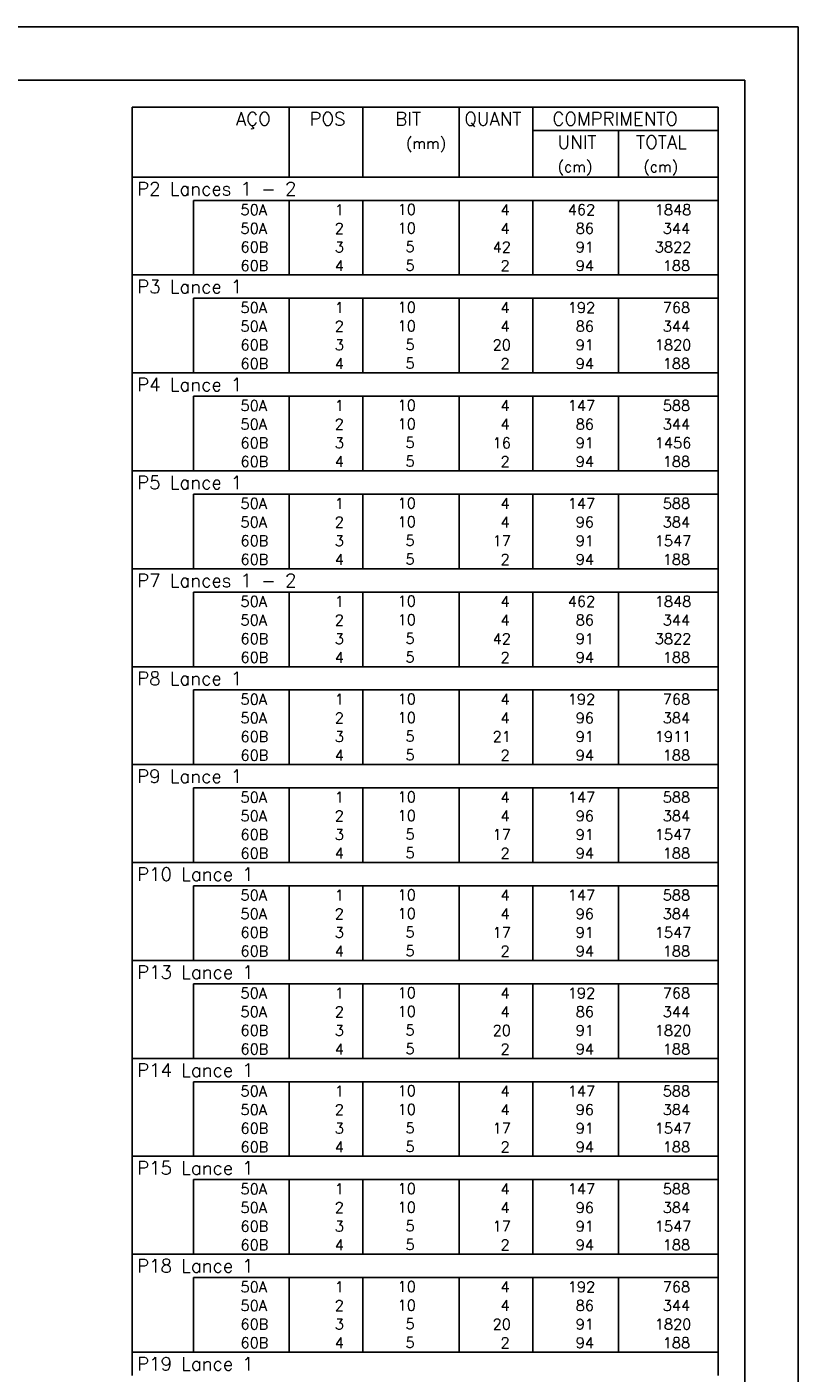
# Model space of a CAD drawing. Extents: x 0 to 84.1, y 0 to 59.4.
# Tile 7 of 7: x 69.6 to 84.1, y 34.1 to 59.4. Entities that reach past the tile are written whole.
import ezdxf

# ---------------------------------------------------------------- set-up
doc = ezdxf.new("R2010")
doc.units = 0
doc.layers.add('2', color=2, linetype='CONTINUOUS')
doc.styles.get("Standard").update_dxf_attribs({"font": 'ROMANS.SHX'})

msp = doc.modelspace()

# ---------------------------------------------------------------- linework, layer by layer
at = {"layer": '2', "linetype": 'CONTINUOUS'}
for p, q in [((84.100006, 59.400002), (0, 59.400002)), ((84.100006, 0), (84.100006, 59.400002)), ((71.6, 57.895005), (71.6, 56.582505)), ((71.6, 57.895005), (82.6, 57.895005)), ((74.55, 56.582505), (74.55, 57.895005)), ((75.93, 56.582505), (75.93, 57.895005)), ((77.74, 56.582505), (77.74, 57.895005)), ((79.12, 56.582505), (79.12, 57.895005)), ((82.6, 57.895005), (82.6, 56.582505)), ((79.12, 57.457505), (82.6, 57.457505)), ((80.73, 56.582505), (80.73, 57.457505)), ((71.6, 56.582505), (82.6, 56.582505)), ((71.6, 56.145005), (71.6, 56.582505)), ((71.6, 56.582505), (82.6, 56.582505)), ((82.6, 56.145005), (82.6, 56.582505)), ((71.6, 55.795005), (71.6, 56.145005)), ((82.6, 56.145005), (72.75, 56.145005)), ((72.75, 56.145005), (72.75, 55.795005)), ((74.55, 56.145005), (74.55, 55.795005)), ((75.93, 56.145005), (75.93, 55.795005)), ((77.74, 56.145005), (77.74, 55.795005)), ((79.12, 56.145005), (79.12, 55.795005)), ((80.73, 56.145005), (80.73, 55.795005)), ((82.6, 55.795005), (82.6, 56.145005)), ((71.6, 55.445005), (71.6, 55.795005)), ((72.75, 55.795005), (72.75, 55.445005)), ((74.55, 55.795005), (74.55, 55.445005)), ((75.93, 55.795005), (75.93, 55.445005)), ((77.74, 55.795005), (77.74, 55.445005)), ((79.12, 55.795005), (79.12, 55.445005)), ((80.73, 55.795005), (80.73, 55.445005)), ((82.6, 55.445005), (82.6, 55.795005)), ((71.6, 55.095005), (71.6, 55.445005)), ((72.75, 55.445005), (72.75, 55.095005)), ((74.55, 55.445005), (74.55, 55.095005)), ((75.93, 55.445005), (75.93, 55.095005)), ((77.74, 55.445005), (77.74, 55.095005)), ((79.12, 55.445005), (79.12, 55.095005)), ((80.73, 55.445005), (80.73, 55.095005)), ((82.6, 55.095005), (82.6, 55.445005)), ((71.6, 54.745005), (71.6, 55.095005)), ((72.75, 55.095005), (72.75, 54.745005)), ((74.55, 55.095005), (74.55, 54.745005)), ((75.93, 55.095005), (75.93, 54.745005)), ((77.74, 55.095005), (77.74, 54.745005)), ((79.12, 55.095005), (79.12, 54.745005)), ((80.73, 55.095005), (80.73, 54.745005)), ((82.6, 54.745005), (82.6, 55.095005)), ((71.6, 54.307505), (71.6, 54.745005)), ((71.6, 54.745005), (82.6, 54.745005)), ((82.6, 54.307505), (82.6, 54.745005)), ((71.6, 53.957505), (71.6, 54.307505)), ((82.6, 54.307505), (72.75, 54.307505)), ((72.75, 54.307505), (72.75, 53.957505)), ((74.55, 54.307505), (74.55, 53.957505)), ((75.93, 54.307505), (75.93, 53.957505)), ((77.74, 54.307505), (77.74, 53.957505)), ((79.12, 54.307505), (79.12, 53.957505)), ((80.73, 54.307505), (80.73, 53.957505)), ((82.6, 53.957505), (82.6, 54.307505)), ((71.6, 53.607505), (71.6, 53.957505)), ((72.75, 53.957505), (72.75, 53.607505)), ((74.55, 53.957505), (74.55, 53.607505)), ((75.93, 53.957505), (75.93, 53.607505)), ((77.74, 53.957505), (77.74, 53.607505)), ((79.12, 53.957505), (79.12, 53.607505)), ((80.73, 53.957505), (80.73, 53.607505)), ((82.6, 53.607505), (82.6, 53.957505)), ((71.6, 53.257505), (71.6, 53.607505)), ((72.75, 53.607505), (72.75, 53.257505)), ((74.55, 53.607505), (74.55, 53.257505)), ((75.93, 53.607505), (75.93, 53.257505)), ((77.74, 53.607505), (77.74, 53.257505)), ((79.12, 53.607505), (79.12, 53.257505)), ((80.73, 53.607505), (80.73, 53.257505)), ((82.6, 53.257505), (82.6, 53.607505)), ((71.6, 52.907505), (71.6, 53.257505)), ((72.75, 53.257505), (72.75, 52.907505)), ((74.55, 53.257505), (74.55, 52.907505)), ((75.93, 53.257505), (75.93, 52.907505)), ((77.74, 53.257505), (77.74, 52.907505)), ((79.12, 53.257505), (79.12, 52.907505)), ((80.73, 53.257505), (80.73, 52.907505)), ((82.6, 52.907505), (82.6, 53.257505)), ((71.6, 52.470005), (71.6, 52.907505)), ((71.6, 52.907505), (82.6, 52.907505)), ((82.6, 52.470005), (82.6, 52.907505)), ((71.6, 52.120005), (71.6, 52.470005)), ((82.6, 52.470005), (72.75, 52.470005)), ((72.75, 52.470005), (72.75, 52.120005)), ((74.55, 52.470005), (74.55, 52.120005)), ((75.93, 52.470005), (75.93, 52.120005)), ((77.74, 52.470005), (77.74, 52.120005)), ((79.12, 52.470005), (79.12, 52.120005)), ((80.73, 52.470005), (80.73, 52.120005)), ((82.6, 52.120005), (82.6, 52.470005)), ((71.6, 51.770006), (71.6, 52.120005)), ((72.75, 52.120005), (72.75, 51.770006)), ((74.55, 52.120005), (74.55, 51.770006)), ((75.93, 52.120005), (75.93, 51.770006)), ((77.74, 52.120005), (77.74, 51.770006)), ((79.12, 52.120005), (79.12, 51.770006)), ((80.73, 52.120005), (80.73, 51.770006)), ((82.6, 51.770006), (82.6, 52.120005)), ((71.6, 51.420006), (71.6, 51.770006)), ((72.75, 51.770006), (72.75, 51.420006)), ((74.55, 51.770006), (74.55, 51.420006)), ((75.93, 51.770006), (75.93, 51.420006)), ((77.74, 51.770006), (77.74, 51.420006)), ((79.12, 51.770006), (79.12, 51.420006)), ((80.73, 51.770006), (80.73, 51.420006)), ((82.6, 51.420006), (82.6, 51.770006)), ((71.6, 51.070006), (71.6, 51.420006)), ((72.75, 51.420006), (72.75, 51.070006)), ((74.55, 51.420006), (74.55, 51.070006)), ((75.93, 51.420006), (75.93, 51.070006)), ((77.74, 51.420006), (77.74, 51.070006)), ((79.12, 51.420006), (79.12, 51.070006)), ((80.73, 51.420006), (80.73, 51.070006)), ((82.6, 51.070006), (82.6, 51.420006)), ((71.6, 50.632506), (71.6, 51.070006)), ((71.6, 51.070006), (82.6, 51.070006)), ((82.6, 50.632506), (82.6, 51.070006)), ((71.6, 50.282506), (71.6, 50.632506)), ((82.6, 50.632506), (72.75, 50.632506)), ((72.75, 50.632506), (72.75, 50.282506)), ((74.55, 50.632506), (74.55, 50.282506)), ((75.93, 50.632506), (75.93, 50.282506)), ((77.74, 50.632506), (77.74, 50.282506)), ((79.12, 50.632506), (79.12, 50.282506)), ((80.73, 50.632506), (80.73, 50.282506)), ((82.6, 50.282506), (82.6, 50.632506)), ((71.6, 49.932506), (71.6, 50.282506)), ((72.75, 50.282506), (72.75, 49.932506)), ((74.55, 50.282506), (74.55, 49.932506)), ((75.93, 50.282506), (75.93, 49.932506)), ((77.74, 50.282506), (77.74, 49.932506)), ((79.12, 50.282506), (79.12, 49.932506)), ((80.73, 50.282506), (80.73, 49.932506)), ((82.6, 49.932506), (82.6, 50.282506)), ((71.6, 49.582506), (71.6, 49.932506)), ((72.75, 49.932506), (72.75, 49.582506)), ((74.55, 49.932506), (74.55, 49.582506)), ((75.93, 49.932506), (75.93, 49.582506)), ((77.74, 49.932506), (77.74, 49.582506)), ((79.12, 49.932506), (79.12, 49.582506)), ((80.73, 49.932506), (80.73, 49.582506)), ((82.6, 49.582506), (82.6, 49.932506)), ((71.6, 49.232506), (71.6, 49.582506)), ((72.75, 49.582506), (72.75, 49.232506)), ((74.55, 49.582506), (74.55, 49.232506)), ((75.93, 49.582506), (75.93, 49.232506)), ((77.74, 49.582506), (77.74, 49.232506)), ((79.12, 49.582506), (79.12, 49.232506)), ((80.73, 49.582506), (80.73, 49.232506)), ((82.6, 49.232506), (82.6, 49.582506)), ((71.6, 48.795006), (71.6, 49.232506)), ((71.6, 49.232506), (82.6, 49.232506)), ((82.6, 48.795006), (82.6, 49.232506)), ((71.6, 48.445006), (71.6, 48.795006)), ((82.6, 48.795006), (72.75, 48.795006)), ((72.75, 48.795006), (72.75, 48.445006)), ((74.55, 48.795006), (74.55, 48.445006)), ((75.93, 48.795006), (75.93, 48.445006)), ((77.74, 48.795006), (77.74, 48.445006)), ((79.12, 48.795006), (79.12, 48.445006)), ((80.73, 48.795006), (80.73, 48.445006)), ((82.6, 48.445006), (82.6, 48.795006)), ((71.6, 48.095006), (71.6, 48.445006)), ((72.75, 48.445006), (72.75, 48.095006)), ((74.55, 48.445006), (74.55, 48.095006)), ((75.93, 48.445006), (75.93, 48.095006)), ((77.74, 48.445006), (77.74, 48.095006)), ((79.12, 48.445006), (79.12, 48.095006)), ((80.73, 48.445006), (80.73, 48.095006)), ((82.6, 48.095006), (82.6, 48.445006)), ((71.6, 47.745006), (71.6, 48.095006)), ((72.75, 48.095006), (72.75, 47.745006)), ((74.55, 48.095006), (74.55, 47.745006)), ((75.93, 48.095006), (75.93, 47.745006)), ((77.74, 48.095006), (77.74, 47.745006)), ((79.12, 48.095006), (79.12, 47.745006)), ((80.73, 48.095006), (80.73, 47.745006)), ((82.6, 47.745006), (82.6, 48.095006)), ((71.6, 47.395006), (71.6, 47.745006)), ((72.75, 47.745006), (72.75, 47.395006)), ((74.55, 47.745006), (74.55, 47.395006)), ((75.93, 47.745006), (75.93, 47.395006)), ((77.74, 47.745006), (77.74, 47.395006)), ((79.12, 47.745006), (79.12, 47.395006)), ((80.73, 47.745006), (80.73, 47.395006)), ((82.6, 47.395006), (82.6, 47.745006)), ((71.6, 46.957506), (71.6, 47.395006)), ((71.6, 47.395006), (82.6, 47.395006)), ((82.6, 46.957506), (82.6, 47.395006)), ((71.6, 46.607507), (71.6, 46.957506)), ((82.6, 46.957506), (72.75, 46.957506)), ((72.75, 46.957506), (72.75, 46.607507)), ((74.55, 46.957506), (74.55, 46.607507)), ((75.93, 46.957506), (75.93, 46.607507)), ((77.74, 46.957506), (77.74, 46.607507)), ((79.12, 46.957506), (79.12, 46.607507)), ((80.73, 46.957506), (80.73, 46.607507)), ((82.6, 46.607507), (82.6, 46.957506)), ((71.6, 46.257507), (71.6, 46.607507)), ((72.75, 46.607507), (72.75, 46.257507)), ((74.55, 46.607507), (74.55, 46.257507)), ((75.93, 46.607507), (75.93, 46.257507)), ((77.74, 46.607507), (77.74, 46.257507)), ((79.12, 46.607507), (79.12, 46.257507)), ((80.73, 46.607507), (80.73, 46.257507)), ((82.6, 46.257507), (82.6, 46.607507)), ((71.6, 45.907507), (71.6, 46.257507)), ((72.75, 46.257507), (72.75, 45.907507)), ((74.55, 46.257507), (74.55, 45.907507)), ((75.93, 46.257507), (75.93, 45.907507)), ((77.74, 46.257507), (77.74, 45.907507)), ((79.12, 46.257507), (79.12, 45.907507)), ((80.73, 46.257507), (80.73, 45.907507)), ((82.6, 45.907507), (82.6, 46.257507)), ((71.6, 45.557507), (71.6, 45.907507)), ((72.75, 45.907507), (72.75, 45.557507)), ((74.55, 45.907507), (74.55, 45.557507)), ((75.93, 45.907507), (75.93, 45.557507)), ((77.74, 45.907507), (77.74, 45.557507)), ((79.12, 45.907507), (79.12, 45.557507)), ((80.73, 45.907507), (80.73, 45.557507)), ((82.6, 45.557507), (82.6, 45.907507)), ((71.6, 45.120007), (71.6, 45.557507)), ((71.6, 45.557507), (82.6, 45.557507)), ((82.6, 45.120007), (82.6, 45.557507)), ((71.6, 44.770007), (71.6, 45.120007)), ((82.6, 45.120007), (72.75, 45.120007)), ((72.75, 45.120007), (72.75, 44.770007)), ((74.55, 45.120007), (74.55, 44.770007)), ((75.93, 45.120007), (75.93, 44.770007)), ((77.74, 45.120007), (77.74, 44.770007)), ((79.12, 45.120007), (79.12, 44.770007)), ((80.73, 45.120007), (80.73, 44.770007)), ((82.6, 44.770007), (82.6, 45.120007)), ((71.6, 44.420007), (71.6, 44.770007)), ((72.75, 44.770007), (72.75, 44.420007)), ((74.55, 44.770007), (74.55, 44.420007)), ((75.93, 44.770007), (75.93, 44.420007)), ((77.74, 44.770007), (77.74, 44.420007)), ((79.12, 44.770007), (79.12, 44.420007)), ((80.73, 44.770007), (80.73, 44.420007)), ((82.6, 44.420007), (82.6, 44.770007)), ((71.6, 44.070007), (71.6, 44.420007)), ((72.75, 44.420007), (72.75, 44.070007)), ((74.55, 44.420007), (74.55, 44.070007)), ((75.93, 44.420007), (75.93, 44.070007)), ((77.74, 44.420007), (77.74, 44.070007)), ((79.12, 44.420007), (79.12, 44.070007)), ((80.73, 44.420007), (80.73, 44.070007)), ((82.6, 44.070007), (82.6, 44.420007)), ((71.6, 43.720007), (71.6, 44.070007)), ((72.75, 44.070007), (72.75, 43.720007)), ((74.55, 44.070007), (74.55, 43.720007)), ((75.93, 44.070007), (75.93, 43.720007)), ((77.74, 44.070007), (77.74, 43.720007)), ((79.12, 44.070007), (79.12, 43.720007)), ((80.73, 44.070007), (80.73, 43.720007)), ((82.6, 43.720007), (82.6, 44.070007)), ((71.6, 43.282507), (71.6, 43.720007)), ((71.6, 43.720007), (82.6, 43.720007)), ((82.6, 43.282507), (82.6, 43.720007)), ((71.6, 42.932507), (71.6, 43.282507)), ((82.6, 43.282507), (72.75, 43.282507)), ((72.75, 43.282507), (72.75, 42.932507)), ((74.55, 43.282507), (74.55, 42.932507)), ((75.93, 43.282507), (75.93, 42.932507)), ((77.74, 43.282507), (77.74, 42.932507)), ((79.12, 43.282507), (79.12, 42.932507)), ((80.73, 43.282507), (80.73, 42.932507)), ((82.6, 42.932507), (82.6, 43.282507)), ((71.6, 42.582507), (71.6, 42.932507)), ((72.75, 42.932507), (72.75, 42.582507)), ((74.55, 42.932507), (74.55, 42.582507)), ((75.93, 42.932507), (75.93, 42.582507)), ((77.74, 42.932507), (77.74, 42.582507)), ((79.12, 42.932507), (79.12, 42.582507)), ((80.73, 42.932507), (80.73, 42.582507)), ((82.6, 42.582507), (82.6, 42.932507)), ((71.6, 42.232508), (71.6, 42.582507)), ((72.75, 42.582507), (72.75, 42.232508)), ((74.55, 42.582507), (74.55, 42.232508)), ((75.93, 42.582507), (75.93, 42.232508)), ((77.74, 42.582507), (77.74, 42.232508)), ((79.12, 42.582507), (79.12, 42.232508)), ((80.73, 42.582507), (80.73, 42.232508)), ((82.6, 42.232508), (82.6, 42.582507)), ((71.6, 41.882508), (71.6, 42.232508)), ((72.75, 42.232508), (72.75, 41.882508)), ((74.55, 42.232508), (74.55, 41.882508)), ((75.93, 42.232508), (75.93, 41.882508)), ((77.74, 42.232508), (77.74, 41.882508)), ((79.12, 42.232508), (79.12, 41.882508)), ((80.73, 42.232508), (80.73, 41.882508)), ((82.6, 41.882508), (82.6, 42.232508)), ((71.6, 41.445008), (71.6, 41.882508)), ((71.6, 41.882508), (82.6, 41.882508)), ((82.6, 41.445008), (82.6, 41.882508)), ((71.6, 41.095008), (71.6, 41.445008)), ((82.6, 41.445008), (72.75, 41.445008)), ((72.75, 41.445008), (72.75, 41.095008)), ((74.55, 41.445008), (74.55, 41.095008)), ((75.93, 41.445008), (75.93, 41.095008)), ((77.74, 41.445008), (77.74, 41.095008)), ((79.12, 41.445008), (79.12, 41.095008)), ((80.73, 41.445008), (80.73, 41.095008)), ((82.6, 41.095008), (82.6, 41.445008)), ((71.6, 40.745008), (71.6, 41.095008)), ((72.75, 41.095008), (72.75, 40.745008)), ((74.55, 41.095008), (74.55, 40.745008)), ((75.93, 41.095008), (75.93, 40.745008)), ((77.74, 41.095008), (77.74, 40.745008)), ((79.12, 41.095008), (79.12, 40.745008)), ((80.73, 41.095008), (80.73, 40.745008)), ((82.6, 40.745008), (82.6, 41.095008)), ((71.6, 40.395008), (71.6, 40.745008)), ((72.75, 40.745008), (72.75, 40.395008)), ((74.55, 40.745008), (74.55, 40.395008)), ((75.93, 40.745008), (75.93, 40.395008)), ((77.74, 40.745008), (77.74, 40.395008)), ((79.12, 40.745008), (79.12, 40.395008)), ((80.73, 40.745008), (80.73, 40.395008)), ((82.6, 40.395008), (82.6, 40.745008)), ((71.6, 40.045008), (71.6, 40.395008)), ((72.75, 40.395008), (72.75, 40.045008)), ((74.55, 40.395008), (74.55, 40.045008)), ((75.93, 40.395008), (75.93, 40.045008)), ((77.74, 40.395008), (77.74, 40.045008)), ((79.12, 40.395008), (79.12, 40.045008)), ((80.73, 40.395008), (80.73, 40.045008)), ((82.6, 40.045008), (82.6, 40.395008)), ((71.6, 39.607508), (71.6, 40.045008)), ((71.6, 40.045008), (82.6, 40.045008)), ((82.6, 39.607508), (82.6, 40.045008)), ((71.6, 39.257508), (71.6, 39.607508)), ((82.6, 39.607508), (72.75, 39.607508)), ((72.75, 39.607508), (72.75, 39.257508)), ((74.55, 39.607508), (74.55, 39.257508)), ((75.93, 39.607508), (75.93, 39.257508)), ((77.74, 39.607508), (77.74, 39.257508)), ((79.12, 39.607508), (79.12, 39.257508)), ((80.73, 39.607508), (80.73, 39.257508)), ((82.6, 39.257508), (82.6, 39.607508)), ((71.6, 38.907508), (71.6, 39.257508)), ((72.75, 39.257508), (72.75, 38.907508)), ((74.55, 39.257508), (74.55, 38.907508)), ((75.93, 39.257508), (75.93, 38.907508)), ((77.74, 39.257508), (77.74, 38.907508)), ((79.12, 39.257508), (79.12, 38.907508)), ((80.73, 39.257508), (80.73, 38.907508)), ((82.6, 38.907508), (82.6, 39.257508)), ((71.6, 38.557508), (71.6, 38.907508)), ((72.75, 38.907508), (72.75, 38.557508)), ((74.55, 38.907508), (74.55, 38.557508)), ((75.93, 38.907508), (75.93, 38.557508)), ((77.74, 38.907508), (77.74, 38.557508)), ((79.12, 38.907508), (79.12, 38.557508)), ((80.73, 38.907508), (80.73, 38.557508)), ((82.6, 38.557508), (82.6, 38.907508)), ((71.6, 38.207508), (71.6, 38.557508)), ((72.75, 38.557508), (72.75, 38.207508)), ((74.55, 38.557508), (74.55, 38.207508)), ((75.93, 38.557508), (75.93, 38.207508)), ((77.74, 38.557508), (77.74, 38.207508)), ((79.12, 38.557508), (79.12, 38.207508)), ((80.73, 38.557508), (80.73, 38.207508)), ((82.6, 38.207508), (82.6, 38.557508)), ((71.6, 37.770008), (71.6, 38.207508)), ((71.6, 38.207508), (82.6, 38.207508)), ((82.6, 37.770008), (82.6, 38.207508)), ((71.6, 37.420008), (71.6, 37.770008)), ((82.6, 37.770008), (72.75, 37.770008)), ((72.75, 37.770008), (72.75, 37.420008)), ((74.55, 37.770008), (74.55, 37.420008)), ((75.93, 37.770008), (75.93, 37.420008)), ((77.74, 37.770008), (77.74, 37.420008)), ((79.12, 37.770008), (79.12, 37.420008)), ((80.73, 37.770008), (80.73, 37.420008)), ((82.6, 37.420008), (82.6, 37.770008)), ((71.6, 37.070009), (71.6, 37.420008)), ((72.75, 37.420008), (72.75, 37.070009)), ((74.55, 37.420008), (74.55, 37.070009)), ((75.93, 37.420008), (75.93, 37.070009)), ((77.74, 37.420008), (77.74, 37.070009)), ((79.12, 37.420008), (79.12, 37.070009)), ((80.73, 37.420008), (80.73, 37.070009)), ((82.6, 37.070009), (82.6, 37.420008)), ((71.6, 36.720009), (71.6, 37.070009)), ((72.75, 37.070009), (72.75, 36.720009)), ((74.55, 37.070009), (74.55, 36.720009)), ((75.93, 37.070009), (75.93, 36.720009)), ((77.74, 37.070009), (77.74, 36.720009)), ((79.12, 37.070009), (79.12, 36.720009)), ((80.73, 37.070009), (80.73, 36.720009)), ((82.6, 36.720009), (82.6, 37.070009)), ((71.6, 36.370009), (71.6, 36.720009)), ((72.75, 36.720009), (72.75, 36.370009)), ((74.55, 36.720009), (74.55, 36.370009)), ((75.93, 36.720009), (75.93, 36.370009)), ((77.74, 36.720009), (77.74, 36.370009)), ((79.12, 36.720009), (79.12, 36.370009)), ((80.73, 36.720009), (80.73, 36.370009)), ((82.6, 36.370009), (82.6, 36.720009)), ((71.6, 35.932509), (71.6, 36.370009)), ((71.6, 36.370009), (82.6, 36.370009)), ((82.6, 35.932509), (82.6, 36.370009)), ((71.6, 35.582509), (71.6, 35.932509)), ((82.6, 35.932509), (72.75, 35.932509)), ((72.75, 35.932509), (72.75, 35.582509)), ((74.55, 35.932509), (74.55, 35.582509)), ((75.93, 35.932509), (75.93, 35.582509)), ((77.74, 35.932509), (77.74, 35.582509)), ((79.12, 35.932509), (79.12, 35.582509)), ((80.73, 35.932509), (80.73, 35.582509)), ((82.6, 35.582509), (82.6, 35.932509)), ((71.6, 35.232509), (71.6, 35.582509)), ((72.75, 35.582509), (72.75, 35.232509)), ((74.55, 35.582509), (74.55, 35.232509)), ((75.93, 35.582509), (75.93, 35.232509)), ((77.74, 35.582509), (77.74, 35.232509)), ((79.12, 35.582509), (79.12, 35.232509)), ((80.73, 35.582509), (80.73, 35.232509)), ((82.6, 35.232509), (82.6, 35.582509)), ((71.6, 34.882509), (71.6, 35.232509)), ((72.75, 35.232509), (72.75, 34.882509)), ((74.55, 35.232509), (74.55, 34.882509)), ((75.93, 35.232509), (75.93, 34.882509)), ((77.74, 35.232509), (77.74, 34.882509)), ((79.12, 35.232509), (79.12, 34.882509)), ((80.73, 35.232509), (80.73, 34.882509)), ((82.6, 34.882509), (82.6, 35.232509)), ((71.6, 34.532509), (71.6, 34.882509)), ((72.75, 34.882509), (72.75, 34.532509)), ((74.55, 34.882509), (74.55, 34.532509)), ((75.93, 34.882509), (75.93, 34.532509)), ((77.74, 34.882509), (77.74, 34.532509)), ((79.12, 34.882509), (79.12, 34.532509)), ((80.73, 34.882509), (80.73, 34.532509)), ((82.6, 34.532509), (82.6, 34.882509)), ((71.6, 34.095009), (71.6, 34.532509)), ((71.6, 34.532509), (82.6, 34.532509)), ((82.6, 34.095009), (82.6, 34.532509))]:
    msp.add_line(p, q, dxfattribs=at)
msp.add_lwpolyline([(83.100006, 1), (2.5, 1), (2.5, 58.400002), (83.100006, 58.400002), (83.100006, 1)], dxfattribs=at)

# ---------------------------------------------------------------- texts
for s, height, p in [('AÇO', 0.25, (73.54958, 57.551255)), ('POS', 0.25, (74.93, 57.551255)), ('BIT', 0.25, (76.54, 57.551255)), ('QUANT', 0.25, (77.836489, 57.551255)), ('COMPRIMENTO', 0.25, (79.489469, 57.551255)), ('UNIT', 0.25, (79.586854, 57.113755)), ('TOTAL', 0.25, (81.059307, 57.113755)), ('(mm)', 0.2, (76.74, 57.113755)), ('(cm)', 0.2, (79.586854, 56.676255)), ('(cm)', 0.2, (81.196854, 56.676255)), ('P2 Lances 1 - 2', 0.25, (71.695798, 56.238755)), ('   10  ', 0.2, (76.136543, 55.876048)), ('     50A', 0.2, (72.889661, 55.870004)), ('  1', 0.2, (75.13, 55.870004)), ('    4', 0.2, (77.92, 55.870004)), ('   462', 0.2, (79.33, 55.870004)), ('   1848', 0.2, (80.963622, 55.870004)), ('     50A', 0.2, (72.889661, 55.520005)), ('  2', 0.2, (75.13, 55.520005)), ('   10  ', 0.2, (76.136543, 55.526048)), ('    4', 0.2, (77.92, 55.520005)), ('    86', 0.2, (79.33, 55.520005)), ('    344', 0.2, (80.963622, 55.520005)), ('     60B', 0.2, (72.889661, 55.170005)), ('  3', 0.2, (75.13, 55.170005)), ('    5  ', 0.2, (76.136543, 55.176049)), ('   42', 0.2, (77.92, 55.170005)), ('    91', 0.2, (79.33, 55.170005)), ('   3822', 0.2, (80.963622, 55.170005)), ('     60B', 0.2, (72.889661, 54.820005)), ('  4', 0.2, (75.13, 54.820005)), ('    5  ', 0.2, (76.136543, 54.826049)), ('    2', 0.2, (77.92, 54.820005)), ('    94', 0.2, (79.33, 54.820005)), ('    188', 0.2, (80.963622, 54.820005)), ('P3 Lance 1', 0.25, (71.695798, 54.401255)), ('     50A', 0.2, (72.889661, 54.032505)), ('  1', 0.2, (75.13, 54.032505)), ('   10  ', 0.2, (76.136543, 54.038549)), ('    4', 0.2, (77.92, 54.032505)), ('   192', 0.2, (79.33, 54.032505)), ('    768', 0.2, (80.963622, 54.032505)), ('     50A', 0.2, (72.889661, 53.682505)), ('  2', 0.2, (75.13, 53.682505)), ('   10  ', 0.2, (76.136543, 53.688549)), ('    4', 0.2, (77.92, 53.682505)), ('    86', 0.2, (79.33, 53.682505)), ('    344', 0.2, (80.963622, 53.682505)), ('     60B', 0.2, (72.889661, 53.332505)), ('  3', 0.2, (75.13, 53.332505)), ('    5  ', 0.2, (76.136543, 53.338549)), ('   20', 0.2, (77.92, 53.332505)), ('    91', 0.2, (79.33, 53.332505)), ('   1820', 0.2, (80.963622, 53.332505)), ('     60B', 0.2, (72.889661, 52.982505)), ('  4', 0.2, (75.13, 52.982505)), ('    5  ', 0.2, (76.136543, 52.988549)), ('    2', 0.2, (77.92, 52.982505)), ('    94', 0.2, (79.33, 52.982505)), ('    188', 0.2, (80.963622, 52.982505)), ('P4 Lance 1', 0.25, (71.695798, 52.563755)), ('     50A', 0.2, (72.889661, 52.195005)), ('  1', 0.2, (75.13, 52.195005)), ('   10  ', 0.2, (76.136543, 52.201049)), ('    4', 0.2, (77.92, 52.195005)), ('   147', 0.2, (79.33, 52.195005)), ('    588', 0.2, (80.963622, 52.195005)), ('     50A', 0.2, (72.889661, 51.845005)), ('  2', 0.2, (75.13, 51.845005)), ('   10  ', 0.2, (76.136543, 51.851049)), ('    4', 0.2, (77.92, 51.845005)), ('    86', 0.2, (79.33, 51.845005)), ('    344', 0.2, (80.963622, 51.845005)), ('     60B', 0.2, (72.889661, 51.495005)), ('  3', 0.2, (75.13, 51.495005)), ('    5  ', 0.2, (76.136543, 51.501049)), ('   16', 0.2, (77.92, 51.495005)), ('    91', 0.2, (79.33, 51.495005)), ('   1456', 0.2, (80.963622, 51.495005)), ('     60B', 0.2, (72.889661, 51.145006)), ('  4', 0.2, (75.13, 51.145006)), ('    5  ', 0.2, (76.136543, 51.151049)), ('    2', 0.2, (77.92, 51.145006)), ('    94', 0.2, (79.33, 51.145006)), ('    188', 0.2, (80.963622, 51.145006)), ('P5 Lance 1', 0.25, (71.695798, 50.726256)), ('     50A', 0.2, (72.889661, 50.357506)), ('  1', 0.2, (75.13, 50.357506)), ('   10  ', 0.2, (76.136543, 50.36355)), ('    4', 0.2, (77.92, 50.357506)), ('   147', 0.2, (79.33, 50.357506)), ('    588', 0.2, (80.963622, 50.357506)), ('     50A', 0.2, (72.889661, 50.007506)), ('  2', 0.2, (75.13, 50.007506)), ('   10  ', 0.2, (76.136543, 50.01355)), ('    4', 0.2, (77.92, 50.007506)), ('    96', 0.2, (79.33, 50.007506)), ('    384', 0.2, (80.963622, 50.007506)), ('     60B', 0.2, (72.889661, 49.657506)), ('  3', 0.2, (75.13, 49.657506)), ('    5  ', 0.2, (76.136543, 49.66355)), ('   17', 0.2, (77.92, 49.657506)), ('    91', 0.2, (79.33, 49.657506)), ('   1547', 0.2, (80.963622, 49.657506)), ('     60B', 0.2, (72.889661, 49.307506)), ('    5  ', 0.2, (76.136543, 49.31355)), ('    2', 0.2, (77.92, 49.307506)), ('    94', 0.2, (79.33, 49.307506)), ('    188', 0.2, (80.963622, 49.307506)), ('  4', 0.2, (75.13, 49.307506)), ('P7 Lances 1 - 2', 0.25, (71.695798, 48.888756)), ('     50A', 0.2, (72.889661, 48.520006)), ('  1', 0.2, (75.13, 48.520006)), ('   10  ', 0.2, (76.136543, 48.52605)), ('    4', 0.2, (77.92, 48.520006)), ('   462', 0.2, (79.33, 48.520006)), ('   1848', 0.2, (80.963622, 48.520006)), ('     50A', 0.2, (72.889661, 48.170006)), ('  2', 0.2, (75.13, 48.170006)), ('   10  ', 0.2, (76.136543, 48.17605)), ('    4', 0.2, (77.92, 48.170006)), ('    86', 0.2, (79.33, 48.170006)), ('    344', 0.2, (80.963622, 48.170006)), ('     60B', 0.2, (72.889661, 47.820006)), ('  3', 0.2, (75.13, 47.820006)), ('    5  ', 0.2, (76.136543, 47.82605)), ('   42', 0.2, (77.92, 47.820006)), ('    91', 0.2, (79.33, 47.820006)), ('   3822', 0.2, (80.963622, 47.820006)), ('     60B', 0.2, (72.889661, 47.470006)), ('  4', 0.2, (75.13, 47.470006)), ('    5  ', 0.2, (76.136543, 47.47605)), ('    2', 0.2, (77.92, 47.470006)), ('    94', 0.2, (79.33, 47.470006)), ('    188', 0.2, (80.963622, 47.470006)), ('P8 Lance 1', 0.25, (71.695798, 47.051256)), ('     50A', 0.2, (72.889661, 46.682506)), ('  1', 0.2, (75.13, 46.682506)), ('   10  ', 0.2, (76.136543, 46.68855)), ('    4', 0.2, (77.92, 46.682506)), ('   192', 0.2, (79.33, 46.682506)), ('    768', 0.2, (80.963622, 46.682506)), ('     50A', 0.2, (72.889661, 46.332506)), ('  2', 0.2, (75.13, 46.332506)), ('   10  ', 0.2, (76.136543, 46.33855)), ('    4', 0.2, (77.92, 46.332506)), ('    96', 0.2, (79.33, 46.332506)), ('    384', 0.2, (80.963622, 46.332506)), ('     60B', 0.2, (72.889661, 45.982507)), ('  3', 0.2, (75.13, 45.982507)), ('    5  ', 0.2, (76.136543, 45.98855)), ('   21', 0.2, (77.92, 45.982507)), ('    91', 0.2, (79.33, 45.982507)), ('   1911', 0.2, (80.963622, 45.982507)), ('     60B', 0.2, (72.889661, 45.632507)), ('  4', 0.2, (75.13, 45.632507)), ('    5  ', 0.2, (76.136543, 45.638551)), ('    2', 0.2, (77.92, 45.632507)), ('    94', 0.2, (79.33, 45.632507)), ('    188', 0.2, (80.963622, 45.632507)), ('P9 Lance 1', 0.25, (71.695798, 45.213757)), ('     50A', 0.2, (72.889661, 44.845007)), ('  1', 0.2, (75.13, 44.845007)), ('   10  ', 0.2, (76.136543, 44.851051)), ('    4', 0.2, (77.92, 44.845007)), ('   147', 0.2, (79.33, 44.845007)), ('    588', 0.2, (80.963622, 44.845007)), ('     50A', 0.2, (72.889661, 44.495007)), ('  2', 0.2, (75.13, 44.495007)), ('   10  ', 0.2, (76.136543, 44.501051)), ('    4', 0.2, (77.92, 44.495007)), ('    96', 0.2, (79.33, 44.495007)), ('    384', 0.2, (80.963622, 44.495007)), ('     60B', 0.2, (72.889661, 44.145007)), ('  3', 0.2, (75.13, 44.145007)), ('    5  ', 0.2, (76.136543, 44.151051)), ('   17', 0.2, (77.92, 44.145007)), ('    91', 0.2, (79.33, 44.145007)), ('   1547', 0.2, (80.963622, 44.145007)), ('     60B', 0.2, (72.889661, 43.795007)), ('  4', 0.2, (75.13, 43.795007)), ('    5  ', 0.2, (76.136543, 43.801051)), ('    2', 0.2, (77.92, 43.795007)), ('    94', 0.2, (79.33, 43.795007)), ('    188', 0.2, (80.963622, 43.795007)), ('P10 Lance 1', 0.25, (71.695798, 43.376257)), ('     50A', 0.2, (72.889661, 43.007507)), ('  1', 0.2, (75.13, 43.007507)), ('   10  ', 0.2, (76.136543, 43.013551)), ('    4', 0.2, (77.92, 43.007507)), ('   147', 0.2, (79.33, 43.007507)), ('    588', 0.2, (80.963622, 43.007507)), ('     50A', 0.2, (72.889661, 42.657507)), ('  2', 0.2, (75.13, 42.657507)), ('   10  ', 0.2, (76.136543, 42.663551)), ('    4', 0.2, (77.92, 42.657507)), ('    96', 0.2, (79.33, 42.657507)), ('    384', 0.2, (80.963622, 42.657507)), ('     60B', 0.2, (72.889661, 42.307507)), ('  3', 0.2, (75.13, 42.307507)), ('    5  ', 0.2, (76.136543, 42.313551)), ('   17', 0.2, (77.92, 42.307507)), ('    91', 0.2, (79.33, 42.307507)), ('   1547', 0.2, (80.963622, 42.307507)), ('     60B', 0.2, (72.889661, 41.957507)), ('  4', 0.2, (75.13, 41.957507)), ('    5  ', 0.2, (76.136543, 41.963551)), ('    2', 0.2, (77.92, 41.957507)), ('    94', 0.2, (79.33, 41.957507)), ('    188', 0.2, (80.963622, 41.957507)), ('P13 Lance 1', 0.25, (71.695798, 41.538758)), ('     50A', 0.2, (72.889661, 41.170008)), ('  1', 0.2, (75.13, 41.170008)), ('   10  ', 0.2, (76.136543, 41.176051)), ('    4', 0.2, (77.92, 41.170008)), ('   192', 0.2, (79.33, 41.170008)), ('    768', 0.2, (80.963622, 41.170008)), ('     50A', 0.2, (72.889661, 40.820008)), ('  2', 0.2, (75.13, 40.820008)), ('   10  ', 0.2, (76.136543, 40.826052)), ('    4', 0.2, (77.92, 40.820008)), ('    86', 0.2, (79.33, 40.820008)), ('    344', 0.2, (80.963622, 40.820008)), ('     60B', 0.2, (72.889661, 40.470008)), ('  3', 0.2, (75.13, 40.470008)), ('    5  ', 0.2, (76.136543, 40.476052)), ('   20', 0.2, (77.92, 40.470008)), ('    91', 0.2, (79.33, 40.470008)), ('   1820', 0.2, (80.963622, 40.470008)), ('     60B', 0.2, (72.889661, 40.120008)), ('  4', 0.2, (75.13, 40.120008)), ('    5  ', 0.2, (76.136543, 40.126052)), ('    2', 0.2, (77.92, 40.120008)), ('    94', 0.2, (79.33, 40.120008)), ('    188', 0.2, (80.963622, 40.120008)), ('P14 Lance 1', 0.25, (71.695798, 39.701258)), ('     50A', 0.2, (72.889661, 39.332508)), ('  1', 0.2, (75.13, 39.332508)), ('   10  ', 0.2, (76.136543, 39.338552)), ('    4', 0.2, (77.92, 39.332508)), ('   147', 0.2, (79.33, 39.332508)), ('    588', 0.2, (80.963622, 39.332508)), ('     50A', 0.2, (72.889661, 38.982508)), ('  2', 0.2, (75.13, 38.982508)), ('   10  ', 0.2, (76.136543, 38.988552)), ('    4', 0.2, (77.92, 38.982508)), ('    96', 0.2, (79.33, 38.982508)), ('    384', 0.2, (80.963622, 38.982508)), ('     60B', 0.2, (72.889661, 38.632508)), ('  3', 0.2, (75.13, 38.632508)), ('    5  ', 0.2, (76.136543, 38.638552)), ('   17', 0.2, (77.92, 38.632508)), ('    91', 0.2, (79.33, 38.632508)), ('   1547', 0.2, (80.963622, 38.632508)), ('     60B', 0.2, (72.889661, 38.282508)), ('  4', 0.2, (75.13, 38.282508)), ('    5  ', 0.2, (76.136543, 38.288552)), ('    2', 0.2, (77.92, 38.282508)), ('    94', 0.2, (79.33, 38.282508)), ('    188', 0.2, (80.963622, 38.282508)), ('P15 Lance 1', 0.25, (71.695798, 37.863758)), ('     50A', 0.2, (72.889661, 37.495008)), ('  1', 0.2, (75.13, 37.495008)), ('   10  ', 0.2, (76.136543, 37.501052)), ('    4', 0.2, (77.92, 37.495008)), ('   147', 0.2, (79.33, 37.495008)), ('    588', 0.2, (80.963622, 37.495008)), ('     50A', 0.2, (72.889661, 37.145008)), ('  2', 0.2, (75.13, 37.145008)), ('   10  ', 0.2, (76.136543, 37.151052)), ('    4', 0.2, (77.92, 37.145008)), ('    96', 0.2, (79.33, 37.145008)), ('    384', 0.2, (80.963622, 37.145008)), ('     60B', 0.2, (72.889661, 36.795008)), ('  3', 0.2, (75.13, 36.795008)), ('    5  ', 0.2, (76.136543, 36.801052)), ('   17', 0.2, (77.92, 36.795008)), ('    91', 0.2, (79.33, 36.795008)), ('   1547', 0.2, (80.963622, 36.795008)), ('     60B', 0.2, (72.889661, 36.445009)), ('  4', 0.2, (75.13, 36.445009)), ('    5  ', 0.2, (76.136543, 36.451052)), ('    2', 0.2, (77.92, 36.445009)), ('    94', 0.2, (79.33, 36.445009)), ('    188', 0.2, (80.963622, 36.445009)), ('P18 Lance 1', 0.25, (71.695798, 36.026259)), ('     50A', 0.2, (72.889661, 35.657509)), ('  1', 0.2, (75.13, 35.657509)), ('   10  ', 0.2, (76.136543, 35.663553)), ('    4', 0.2, (77.92, 35.657509)), ('   192', 0.2, (79.33, 35.657509)), ('    768', 0.2, (80.963622, 35.657509)), ('     50A', 0.2, (72.889661, 35.307509)), ('  2', 0.2, (75.13, 35.307509)), ('   10  ', 0.2, (76.136543, 35.313553)), ('    4', 0.2, (77.92, 35.307509)), ('    86', 0.2, (79.33, 35.307509)), ('    344', 0.2, (80.963622, 35.307509)), ('     60B', 0.2, (72.889661, 34.957509)), ('  3', 0.2, (75.13, 34.957509)), ('    5  ', 0.2, (76.136543, 34.963553)), ('   20', 0.2, (77.92, 34.957509)), ('    91', 0.2, (79.33, 34.957509)), ('   1820', 0.2, (80.963622, 34.957509)), ('     60B', 0.2, (72.889661, 34.607509)), ('  4', 0.2, (75.13, 34.607509)), ('    5  ', 0.2, (76.136543, 34.613553)), ('    2', 0.2, (77.92, 34.607509)), ('    94', 0.2, (79.33, 34.607509)), ('    188', 0.2, (80.963622, 34.607509)), ('P19 Lance 1', 0.25, (71.695798, 34.188759))]:
    msp.add_text(s, height=height, dxfattribs=at).set_placement(p)

doc.saveas('drawing.dxf')
